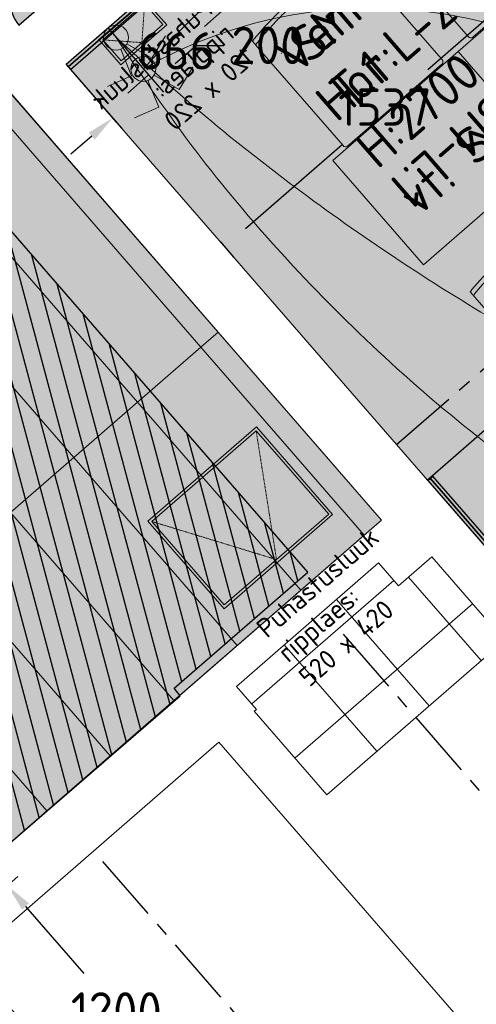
# Model space of a CAD drawing. Header units: millimetres. Extents: x -3074 to 179405, y -22 to 114374.
# Tile 170 of 184: x 169349 to 170999, y 98493 to 102051. Entities that reach past the tile are written whole.
import ezdxf

# ---------------------------------------------------------------- set-up
doc = ezdxf.new("R2010")
doc.units = ezdxf.units.MM
doc.linetypes.add('Center', pattern=[400, 250, -50, 50, -50])
doc.linetypes.add('Hidden', pattern=[4, 2, -2])
doc.layers.get('0').update_dxf_attribs({"true_color": 0x000000})
for name, color, linetype, true_color in [('_SA-ELEKTER_pistikupesad', 7, 'Continuous', 0x9900cc), ('_SA-KUJA', 1, 'Continuous', 0xff0000), ('_SA-KUJA_hatch', 7, 'Continuous', 0xffd9d9), ('_SA-LAGI_tekst', 7, 'Continuous', 0x7f4f3f), ('_SA-VALGUSTUS_abi', 7, 'Center', 0xff9f7f)]:
    doc.layers.add(name, color=color, linetype=linetype, true_color=true_color)
for name, color, linetype, lineweight, true_color in [('_SA-LAGI', 7, 'Continuous', 9, 0x5b5b5b), ('_SA-LAGI_eriosade seadmed', 7, 'Continuous', 5, 0x9900cc), ('_SA-LAGI_hatch', 7, 'Continuous', 5, 0x787878), ('_SA-PORAND', 7, 'Continuous', 9, 0x5b5b5b), ('_SA-PORAND_hatch', 254, 'Continuous', 9, 0xbebebe), ('_SA-SEIN', 250, 'Continuous', 30, 0x333333), ('_SA-SEIN_dim', 1, 'Continuous', 13, 0xff0000), ('_SA-SISUSTUS_lahtine', 7, 'Continuous', 18, 0x7f4f3f), ('_SA-VALGUSTUS_DIM', 240, 'Continuous', 13, 0xff003f), ('_SA-VALGUSTUS_lulitid', 240, 'Continuous', 9, 0xff003f), ('_SA-VALGUSTUS_valgusgrupid', 240, 'Continuous', 9, 0xff003f)]:
    doc.layers.add(name, color=color, linetype=linetype, lineweight=lineweight, true_color=true_color)
doc.styles.add('DIN Pro Light-Light', font='txt')
doc.styles.add('DIN Pro Medium-Medium', font='txt')
doc.dimstyles.new('INP_100_DIM', dxfattribs={"dimtxt": 135, "dimasz": 100, "dimexe": 50, "dimexo": 0.5, "dimgap": 20, "dimtad": 0, "dimtih": 1, "dimtoh": 1, "dimdec": 0, "dimzin": 1, "dimdsep": 46, "dimtxsty": 'DIN Pro Light-Light', "dimcen": 2.5, "dimadec": 1, "dimazin": 1, "dimtfac": 1, "dimtdec": 4, "dimtix": 1, "dimtofl": 0, "dimtmove": 1, "dimatfit": 3, "dimfxl": 1, "dimtolj": 1, "dimtzin": 1, "dimarcsym": 0})

# ---------------------------------------------------------------- blocks, each defined once
blk = doc.blocks.new('SM-L.1')
at = {"color": 0, "lineweight": -2}
blk.add_lwpolyline([(-303.9, 0), (-303.9, -500), (296.1, -500), (296.1, 0)], close=True, dxfattribs=at)
at = {"color": 0, "linetype": 'ByBlock', "lineweight": -2, "extrusion": (0, 0, -1), "insert": (301.5, -176.7), "char_height": 135, "width": 1416.393, "attachment_point": 1, "text_direction": (-1, 0, 0), "style": 'DIN Pro Medium-Medium'}
blk.add_mtext('SM-L.1', dxfattribs=at)
blk = doc.blocks.new('SM-T.1')
at = {"color": 0, "lineweight": -2}
blk.add_line((-189.7, -122.2), (-190.8, -122.2), dxfattribs=at)
blk.add_lwpolyline([(-240.5, -519.5, 0.431685), (-229.3, -531.9), (221.7, -532.1), (222, -532.1), (222.2, -532.1), (222.5, -532.1), (222.8, -532.1), (223.1, -532), (223.4, -532), (223.7, -531.9), (223.9, -531.9), (224.2, -531.8), (224.5, -531.8), (224.8, -531.7), (225.1, -531.6), (225.3, -531.5), (225.6, -531.4), (225.9, -531.3), (226.2, -531.2), (226.4, -531), (226.7, -530.9), (226.9, -530.8), (227.2, -530.6), (227.5, -530.5), (227.7, -530.3), (227.9, -530.2), (228.2, -530), (228.4, -529.8), (228.6, -529.6), (228.9, -529.4), (229.1, -529.3), (229.3, -529.1), (229.5, -528.9), (229.7, -528.7), (229.9, -528.4), (233, -525), (233.1, -524.8), (233.2, -524.7), (233.2, -524.7), (233.2, -524.7), (233.2, -524.7), (233.2, -524.7), (233.2, -524.7), (233.2, -524.7), (233.2, -524.7), (233.2, -524.7), (233.2, -524.7), (233.2, -524.7), (233.2, -524.7), (233.2, -524.7), (233.2, -524.7), (233.2, -524.7), (233.2, -524.7), (233.2, -524.6), (233.2, -524.4), (233.4, -515.3), (233.6, -28.9), (233.6, -28.7), (233.6, -28.5), (233.5, -28.3), (233.5, -28), (233.5, -27.8), (233.4, -27.6), (233.4, -27.3), (233.3, -27.1), (233.3, -26.9), (233.2, -26.7), (233.1, -26.4), (233.1, -26.2), (233, -26), (232.9, -25.7), (232.8, -25.5), (232.7, -25.3), (232.6, -25.1), (232.5, -24.8), (232.4, -24.6), (232.3, -24.4), (232.2, -24.2), (232, -24), (231.9, -23.7), (231.8, -23.5), (231.6, -23.3), (231.5, -23.1), (231.3, -22.9), (231.1, -22.7), (231, -22.5), (230.8, -22.3), (230.6, -22.1), (230.5, -21.9), (230.3, -21.7), (230.1, -21.5), (229.9, -21.4), (229.7, -21.2), (229.5, -21), (229.3, -20.9), (229.1, -20.7), (228.9, -20.5), (228.7, -20.4), (228.5, -20.2), (228.3, -20.1), (228, -20), (227.8, -19.8), (227.6, -19.7), (227.4, -19.6), (227.1, -19.5), (226.9, -19.3), (226.7, -19.2), (226.5, -19.1), (226.2, -19), (226, -18.9), (225.7, -18.8), (225.5, -18.8), (225.3, -18.7), (225, -18.6), (224.8, -18.5), (224.6, -18.5), (224.3, -18.4), (224.1, -18.3), (223.8, -18.3), (223.6, -18.3), (223.4, -18.2), (195.4, -14), (167.4, -10.3), (139.5, -7.1), (111.6, -4.6), (83.8, -2.6), (56, -1.2), (28.3, -0.3), (0.6, 0), (-27.7, -0.3), (-56.2, -1.1), (-84.8, -2.5), (-113.6, -4.5), (-142.6, -7), (-171.8, -10.1), (-201.1, -13.8), (-230.6, -18), (-237.4, -19.2), (-239.1, -19.6), (-239.5, -19.7), (-239.7, -19.7), (-239.8, -19.8), (-240, -19.8), (-240, -19.8), (-240.1, -19.8), (-240.1, -19.9), (-240.1, -19.9), (-240.2, -19.9), (-240.2, -19.9), (-240.2, -19.9), (-240.2, -19.9), (-240.2, -19.9), (-240.2, -19.9), (-240.2, -19.9), (-240.2, -19.9), (-240.2, -19.9), (-240.2, -19.9), (-240.2, -19.9), (-240.2, -19.9), (-240.2, -19.9), (-240.3, -19.9), (-240.3, -19.9), (-240.3, -19.9), (-240.3, -19.9), (-240.3, -20), (-240.3, -20), (-240.3, -20), (-240.3, -20), (-240.3, -20), (-240.3, -20.5), (-240.5, -59)], format="xyb", close=True, dxfattribs=at)
blk.add_open_spline([(-240.5, -37.6), (-182.5, -27), (-64.7, -16.1), (54.8, -15.5), (173, -26.1), (233.6, -36.7)], degree=2, knots=[0.019398, 0.019398, 0.019398, 1, 2, 3, 3.984807, 3.984807, 3.984807], dxfattribs=at)
at = {"color": 0, "linetype": 'ByBlock', "lineweight": -2, "insert": (-140, -86.3), "char_height": 135, "width": 765.738, "attachment_point": 1, "rotation": 359.473, "style": 'DIN Pro Medium-Medium'}
blk.add_mtext('{\\fDIN Pro;SM}\\P{\\fDIN Pro;T.1}\\P', dxfattribs=at)
blk = doc.blocks.new('_SA pistik(syvistatud) x1')
at = {"linetype": 'ByBlock', "lineweight": -2}
blk.add_hatch(color=0, dxfattribs=at).paths.add_polyline_path([(-80.2, 0), (80, 0), (80, 1.8), (79.9, 3.5), (79.8, 5.3), (79.6, 7.1), (79.4, 9), (79.2, 10.8), (78.9, 12.6), (78.5, 14.5), (78.1, 16.3), (77.7, 18.2), (77.2, 20), (76.7, 21.9), (76.1, 23.7), (75.5, 25.5), (74.8, 27.4), (74.1, 29.2), (73.3, 31), (72.5, 32.8), (71.7, 34.6), (70.7, 36.4), (69.8, 38.2), (68.8, 39.9), (67.7, 41.7), (66.6, 43.4), (65.5, 45), (64.3, 46.7), (63, 48.3), (61.7, 49.9), (60.4, 51.5), (59.1, 53), (57.6, 54.5), (56.2, 56), (54.7, 57.4), (53.2, 58.8), (51.7, 60.1), (50.1, 61.4), (48.5, 62.7), (46.8, 63.9), (45.1, 65.1), (43.4, 66.2), (41.7, 67.3), (40, 68.3), (38.2, 69.3), (36.5, 70.3), (34.7, 71.2), (32.8, 72), (31, 72.8), (29.2, 73.5), (27.4, 74.2), (25.5, 74.9), (23.7, 75.5), (21.8, 76), (19.9, 76.5), (18.1, 77), (16.2, 77.4), (14.4, 77.8), (12.5, 78.1), (10.7, 78.4), (8.9, 78.6), (7.1, 78.8), (5.3, 78.9), (3.5, 79), (1.7, 79.1), (-0.1, 79.1), (-1.9, 79.1), (-3.6, 79), (-5.4, 78.9), (-7.2, 78.8), (-9.1, 78.6), (-10.9, 78.4), (-12.7, 78.1), (-14.6, 77.8), (-16.4, 77.4), (-18.3, 77), (-20.1, 76.5), (-22, 76), (-23.8, 75.5), (-25.7, 74.9), (-27.5, 74.2), (-29.4, 73.5), (-31.2, 72.8), (-33, 72), (-34.8, 71.2), (-36.6, 70.3), (-38.4, 69.3), (-40.2, 68.3), (-41.9, 67.3), (-43.6, 66.2), (-45.3, 65.1), (-47, 63.9), (-48.6, 62.7), (-50.3, 61.4), (-51.8, 60.1), (-53.4, 58.8), (-54.9, 57.4), (-56.4, 56), (-57.8, 54.5), (-59.2, 53), (-60.6, 51.5), (-61.9, 49.9), (-63.2, 48.3), (-64.4, 46.7), (-65.6, 45), (-66.8, 43.4), (-67.9, 41.7), (-69, 39.9), (-70, 38.2), (-70.9, 36.4), (-71.8, 34.6), (-72.7, 32.8), (-73.5, 31), (-74.3, 29.2), (-75, 27.4), (-75.7, 25.5), (-76.3, 23.7), (-76.9, 21.9), (-77.4, 20), (-77.9, 18.2), (-78.3, 16.3), (-78.7, 14.5), (-79.1, 12.6), (-79.4, 10.8), (-79.6, 9), (-79.8, 7.1), (-80, 5.3), (-80.1, 3.5), (-80.2, 1.8)], flags=0)
at = {"color": 0, "linetype": 'ByBlock', "lineweight": -2}
for p, q in [((0, 70.7), (0, 218.6)), ((-120, 114.6), (120, 114.6)), ((0, 22), (0, -22)), ((22, 0), (-22, 0))]:
    blk.add_line(p, q, dxfattribs=at)
blk.add_lwpolyline([(-80.2, 0), (80, 0, 0.986995)], format="xyb", close=True, dxfattribs=at)
blk = doc.blocks.new('*D462')
at = {"layer": '_SA-SEIN_dim', "color": 0, "lineweight": -2}
for p, q in [((170034.8, 102307.7), (170198.5, 102119.4)), ((170090.2, 102091.5), (170015.9, 102026.8)), ((169532.5, 101871), (169696.2, 101682.7)), ((169738.9, 101786.1), (169813.3, 101850.7))]:
    blk.add_line(p, q, dxfattribs=at)
at = {"layer": '_SA-SEIN_dim', "color": 0}
for points in [[(170101.2, 102078.9), (170079.3, 102104.1), (170165.7, 102157.1)], [(169728, 101798.7), (169749.8, 101773.5), (169663.4, 101720.5)]]:
    blk.add_solid(points, dxfattribs=at)
at = {"layer": 'Defpoints', "color": 0}
for p in [(170034.5, 102308.1), (170165.7, 102157.1), (169532.2, 101871.4)]:
    blk.add_point(p, dxfattribs=at)
at = {"layer": '_SA-SEIN_dim', "color": 0, "insert": (169914.6, 101938.8), "char_height": 135, "attachment_point": 5, "style": 'DIN Pro Light-Light'}
blk.add_mtext('\\A1;666', dxfattribs=at)
blk = doc.blocks.new('*D463')
at = {"layer": '_SA-SEIN_dim', "color": 0, "lineweight": -2}
for p, q in [((170840.5, 100403.7), (171028.8, 100567.4)), ((171056.7, 100459.1), (171079.8, 100432.5)), ((171337.5, 100136.1), (171314.3, 100162.8)), ((171252.5, 99929.8), (171440.8, 100093.5))]:
    blk.add_line(p, q, dxfattribs=at)
at = {"layer": '_SA-SEIN_dim', "color": 0}
for points in [[(171069.3, 100470.1), (171044.1, 100448.2), (170991.1, 100534.6)], [(171324.9, 100125.2), (171350, 100147.1), (171403.1, 100060.7)]]:
    blk.add_solid(points, dxfattribs=at)
at = {"layer": 'Defpoints', "color": 0}
for p in [(170991.1, 100534.6), (170840.1, 100403.4), (171252.1, 99929.4)]:
    blk.add_point(p, dxfattribs=at)
at = {"layer": '_SA-SEIN_dim', "color": 0, "insert": (171197.1, 100297.6), "char_height": 135, "attachment_point": 5, "style": 'DIN Pro Light-Light'}
blk.add_mtext('\\A1;628', dxfattribs=at)
blk = doc.blocks.new('_SA Lyliti(syvistatud) x2')
at = {"linetype": 'ByBlock', "lineweight": -2}
blk.add_hatch(color=0, dxfattribs=at).paths.add_polyline_path([(75, 0), (75, 1.7), (75, 3.3), (74.9, 5), (74.7, 6.7), (74.5, 8.5), (74.3, 10.2), (74.1, 11.9), (73.8, 13.7), (73.4, 15.4), (73, 17.1), (72.6, 18.9), (72.1, 20.6), (71.6, 22.4), (71, 24.1), (70.4, 25.9), (69.8, 27.6), (69, 29.3), (68.3, 31.1), (67.5, 32.8), (66.6, 34.5), (65.7, 36.1), (64.8, 37.8), (63.8, 39.4), (62.8, 41.1), (61.7, 42.7), (60.6, 44.2), (59.4, 45.8), (58.2, 47.3), (57, 48.8), (55.7, 50.2), (54.4, 51.7), (53.1, 53.1), (51.7, 54.4), (50.2, 55.7), (48.8, 57), (47.3, 58.2), (45.8, 59.4), (44.2, 60.6), (42.7, 61.7), (41.1, 62.8), (39.4, 63.8), (37.8, 64.8), (36.1, 65.7), (34.5, 66.6), (32.8, 67.5), (31.1, 68.3), (29.3, 69), (27.6, 69.8), (25.9, 70.4), (24.1, 71), (22.4, 71.6), (20.6, 72.1), (18.9, 72.6), (17.1, 73), (15.4, 73.4), (13.7, 73.8), (11.9, 74.1), (10.2, 74.3), (8.5, 74.5), (6.7, 74.7), (5, 74.9), (3.3, 75), (1.7, 75), (0, 75), (-1.7, 75), (-3.3, 75), (-5, 74.9), (-6.7, 74.7), (-8.5, 74.5), (-10.2, 74.3), (-11.9, 74.1), (-13.7, 73.8), (-15.4, 73.4), (-17.1, 73), (-18.9, 72.6), (-20.6, 72.1), (-22.4, 71.6), (-24.1, 71), (-25.9, 70.4), (-27.6, 69.8), (-29.3, 69), (-31.1, 68.3), (-32.8, 67.5), (-34.5, 66.6), (-36.1, 65.7), (-37.8, 64.8), (-39.4, 63.8), (-41.1, 62.8), (-42.7, 61.7), (-44.2, 60.6), (-45.8, 59.4), (-47.3, 58.2), (-48.8, 57), (-50.2, 55.7), (-51.7, 54.4), (-53.1, 53.1), (-54.4, 51.7), (-55.7, 50.2), (-57, 48.8), (-58.2, 47.3), (-59.4, 45.8), (-60.6, 44.2), (-61.7, 42.7), (-62.8, 41.1), (-63.8, 39.4), (-64.8, 37.8), (-65.7, 36.1), (-66.6, 34.5), (-67.5, 32.8), (-68.3, 31.1), (-69, 29.3), (-69.8, 27.6), (-70.4, 25.9), (-71, 24.1), (-71.6, 22.4), (-72.1, 20.6), (-72.6, 18.9), (-73, 17.1), (-73.4, 15.4), (-73.8, 13.7), (-74.1, 11.9), (-74.3, 10.2), (-74.5, 8.5), (-74.7, 6.7), (-74.9, 5), (-75, 3.3), (-75, 1.7), (-75, 0), (-75, -1.7), (-75, -3.3), (-74.9, -5), (-74.7, -6.7), (-74.5, -8.5), (-74.3, -10.2), (-74.1, -11.9), (-73.8, -13.7), (-73.4, -15.4), (-73, -17.1), (-72.6, -18.9), (-72.1, -20.6), (-71.6, -22.4), (-71, -24.1), (-70.4, -25.9), (-69.8, -27.6), (-69, -29.3), (-68.3, -31.1), (-67.5, -32.8), (-66.6, -34.5), (-65.7, -36.1), (-64.8, -37.8), (-63.8, -39.4), (-62.8, -41.1), (-61.7, -42.7), (-60.6, -44.2), (-59.4, -45.8), (-58.2, -47.3), (-57, -48.8), (-55.7, -50.2), (-54.4, -51.7), (-53.1, -53.1), (-51.7, -54.4), (-50.2, -55.7), (-48.8, -57), (-47.3, -58.2), (-45.8, -59.4), (-44.2, -60.6), (-42.7, -61.7), (-41.1, -62.8), (-39.4, -63.8), (-37.8, -64.8), (-36.1, -65.7), (-34.5, -66.6), (-32.8, -67.5), (-31.1, -68.3), (-29.3, -69), (-27.6, -69.8), (-25.9, -70.4), (-24.1, -71), (-22.4, -71.6), (-20.6, -72.1), (-18.9, -72.6), (-17.1, -73), (-15.4, -73.4), (-13.7, -73.8), (-11.9, -74.1), (-10.2, -74.3), (-8.5, -74.5), (-6.7, -74.7), (-5, -74.9), (-3.3, -75), (-1.7, -75), (0, -75), (1.7, -75), (3.3, -75), (5, -74.9), (6.7, -74.7), (8.5, -74.5), (10.2, -74.3), (11.9, -74.1), (13.7, -73.8), (15.4, -73.4), (17.1, -73), (18.9, -72.6), (20.6, -72.1), (22.4, -71.6), (24.1, -71), (25.9, -70.4), (27.6, -69.8), (29.3, -69), (31.1, -68.3), (32.8, -67.5), (34.5, -66.6), (36.1, -65.7), (37.8, -64.8), (39.4, -63.8), (41.1, -62.8), (42.7, -61.7), (44.2, -60.6), (45.8, -59.4), (47.3, -58.2), (48.8, -57), (50.2, -55.7), (51.7, -54.4), (53.1, -53.1), (54.4, -51.7), (55.7, -50.2), (57, -48.8), (58.2, -47.3), (59.4, -45.8), (60.6, -44.2), (61.7, -42.7), (62.8, -41.1), (63.8, -39.4), (64.8, -37.8), (65.7, -36.1), (66.6, -34.5), (67.5, -32.8), (68.3, -31.1), (69, -29.3), (69.8, -27.6), (70.4, -25.9), (71, -24.1), (71.6, -22.4), (72.1, -20.6), (72.6, -18.9), (73, -17.1), (73.4, -15.4), (73.8, -13.7), (74.1, -11.9), (74.3, -10.2), (74.5, -8.5), (74.7, -6.7), (74.9, -5), (75, -3.3), (75, -1.7)], flags=0)
at = {"color": 0, "linetype": 'ByBlock', "lineweight": -2}
for p, q in [((-81.1, 235.7), (-232.6, 187.2)), ((-24.4, 70.9), (-81.1, 235.7)), ((24.4, 70.9), (81.1, 235.7)), ((81.1, 235.7), (232.6, 187.2))]:
    blk.add_line(p, q, dxfattribs=at)
blk.add_circle((0, 0), 75, dxfattribs=at)
blk = doc.blocks.new('*D623')
at = {"layer": '_SA-VALGUSTUS_DIM', "color": 0, "lineweight": -2}
for p, q in [((169090.8, 98737), (169342.1, 98955.1)), ((169369.9, 98846.8), (169580.6, 98604.1)), ((170025.5, 98091.7), (169814.8, 98334.4)), ((169877.6, 97830.8), (170128.8, 98049))]:
    blk.add_line(p, q, dxfattribs=at)
at = {"layer": '_SA-VALGUSTUS_DIM', "color": 0}
for points in [[(169382.5, 98857.8), (169357.3, 98835.9), (169304.3, 98922.3)], [(170012.9, 98080.8), (170038.1, 98102.6), (170091.1, 98016.2)]]:
    blk.add_solid(points, dxfattribs=at)
at = {"layer": 'Defpoints', "color": 0}
for p in [(169304.3, 98922.3), (169090.4, 98736.7), (169877.2, 97830.5)]:
    blk.add_point(p, dxfattribs=at)
at = {"layer": '_SA-VALGUSTUS_DIM', "color": 0, "insert": (169697.7, 98469.3), "char_height": 135, "attachment_point": 5, "style": 'DIN Pro Light-Light'}
blk.add_mtext('\\A1;1200', dxfattribs=at)
blk = doc.blocks.new('*D625')
at = {"layer": '_SA-VALGUSTUS_DIM', "color": 0, "lineweight": -2}
for p, q in [((169667.7, 102020.4), (169868.3, 101789.6)), ((169911, 101893), (169986.4, 101958.6)), ((169986.4, 101958.6), (170086.4, 101958.6)), ((169516.8, 101889.1), (169717.3, 101658.4)), ((169609.1, 101630.6), (169533.6, 101565))]:
    blk.add_line(p, q, dxfattribs=at)
at = {"layer": '_SA-VALGUSTUS_DIM', "color": 0}
for points in [[(169900, 101905.6), (169921.9, 101880.4), (169835.5, 101827.4)], [(169620, 101618), (169598.1, 101643.1), (169684.5, 101696.2)]]:
    blk.add_solid(points, dxfattribs=at)
at = {"layer": 'Defpoints', "color": 0}
for p in [(169667.4, 102020.7), (169516.5, 101889.5), (169835.5, 101827.4)]:
    blk.add_point(p, dxfattribs=at)
at = {"layer": '_SA-VALGUSTUS_DIM', "color": 0, "insert": (170246, 101958.6), "char_height": 135, "attachment_point": 5, "style": 'DIN Pro Light-Light'}
blk.add_mtext('\\A1;200', dxfattribs=at)
blk = doc.blocks.new('*D643')
at = {"layer": '_SA-VALGUSTUS_DIM', "color": 0, "lineweight": -2}
for p, q in [((171233.9, 102256.2), (171281.3, 102201.7)), ((171173, 102173.9), (170823.7, 101870.2)), ((170164.2, 101296.9), (170513.5, 101600.5)), ((170074.1, 101248), (170121.5, 101193.5))]:
    blk.add_line(p, q, dxfattribs=at)
at = {"layer": '_SA-VALGUSTUS_DIM', "color": 0}
for points in [[(171184, 102161.3), (171162.1, 102186.4), (171248.5, 102239.5)], [(170153.2, 101309.4), (170175.1, 101284.3), (170088.7, 101231.3)]]:
    blk.add_solid(points, dxfattribs=at)
at = {"layer": 'Defpoints', "color": 0}
for p in [(171233.6, 102256.6), (170073.8, 101248.4), (170088.7, 101231.3)]:
    blk.add_point(p, dxfattribs=at)
at = {"layer": '_SA-VALGUSTUS_DIM', "color": 0, "insert": (170668.6, 101735.4), "char_height": 135, "attachment_point": 5, "style": 'DIN Pro Light-Light'}
blk.add_mtext('\\A1;1537', dxfattribs=at)
blk = doc.blocks.new('Puhastusluuk ripplaes 120x220')
at = {"layer": '_SA-LAGI_eriosade seadmed'}
for points in [[(-4.3, -162.7), (-83, -72.2), (83, 72.2), (161.7, -18.4)], [(-3.3, -148.6), (-68.9, -73.2), (82, 58.1), (147.6, -17.4)]]:
    blk.add_lwpolyline(points, close=True, dxfattribs=at)
at = {"layer": '_SA-LAGI_eriosade seadmed', "linetype": 'Hidden'}
blk.add_lwpolyline([(-68.9, -73.2), (72.2, -83), (82, 58.1)], dxfattribs=at)
blk = doc.blocks.new('Puhastusluuk ripplaes 520 x 420')
at = {"layer": '_SA-LAGI_eriosade seadmed'}
for points in [[(-471.8, 146.4), (-79.3, 487.6), (196.2, 170.6), (-196.2, -170.6)], [(-457.7, 145.4), (-80.3, 473.4), (182.1, 171.6), (-195.2, -156.5)]]:
    blk.add_lwpolyline(points, close=True, dxfattribs=at)
at = {"layer": '_SA-LAGI_eriosade seadmed', "linetype": 'Hidden'}
blk.add_lwpolyline([(-457.7, 145.4), (-6.6, 7.5), (-80.3, 473.4)], dxfattribs=at)

msp = doc.modelspace()

# ---------------------------------------------------------------- hatches: boundary and pattern name
at = {"layer": '_SA-KUJA_hatch'}
h = msp.add_hatch(dxfattribs=at)
h.set_pattern_fill('Hatch1', color=256, scale=500, angle=285, style=0, pattern_type=2)
h.set_pattern_definition([(285, (0, 0), (60.370364, 16.17619), [])])
h.paths.add_polyline_path([(130480.3, 69056.5), (130480.3, 55146.1), (131580.2, 55146.1), (131580.2, 61307.5), (132780.2, 61920), (132780.2, 55146.1), (132890, 55146.1), (132880, 53721.5), (129100, 53721.5), (129100, 55146.1), (129280.3, 55146.1), (129280.3, 69056.5), (122910, 69056.5), (122910, 70256.5), (134083.2, 70256.5), (168131.4, 99854.1), (168609.9, 100270.1), (164958.9, 104473.2), (165864.5, 105260.5), (170389.6, 100054.9), (169907.3, 99635.6), (169928.7, 99607.7), (169019.7, 98824.4), (168916.1, 98946.2), (134531.9, 69056.5)], flags=0)
at = {"layer": '_SA-LAGI_hatch'}
h = msp.add_hatch(dxfattribs=at)
h.set_pattern_fill('Plus', color=256, scale=100, angle=41, style=0, pattern_type=2)
h.set_pattern_definition([(41, (-9.43, -8.2), (-65.605903, 75.47096), [25, -75]), (131, (8.2, -9.43), (-75.47096, -65.605903), [25, -75])])
h.paths.add_polyline_path([(174076.1, 96644.3), (178596.8, 100574.1), (174037.2, 105819.3), (169516.5, 101889.5)], flags=0)
h.paths.add_polyline_path([(174101.6, 98139), (177135.5, 100730.8), (174020.5, 104314.2), (171009.2, 101696.5)], flags=0)
h = msp.add_hatch(dxfattribs=at)
h.set_pattern_fill('Plus', color=256, scale=200, angle=41, style=0, pattern_type=2)
h.set_pattern_definition([(41, (-18.87, -16.4), (-131.2118, 150.94192), [50, -150]), (131, (16.4, -18.87), (-150.94192, -131.2118), [50, -150])])
h.paths.add_polyline_path([(162278.7, 92961.1), (165539.3, 89210.2), (162958.2, 86966.4), (159697.6, 90717.3), (149531.7, 81880.2), (152792.3, 78129.3), (150543.2, 76174.3), (147282.6, 79925.2), (140165.8, 73738.6), (138919.3, 75172.6), (167837.4, 100178.2), (168319.5, 100597.3), (168613.9, 100853.4), (168818.5, 101031), (169475.1, 101601.8), (170656, 100243.3)], flags=0)
at = {"layer": '_SA-PORAND_hatch', "true_color": 0xf1f1e1}
msp.add_hatch(color=7, dxfattribs=at).paths.add_polyline_path([(174094.1, 105753.8), (178172.8, 101061.8), (178413.1, 100785.4), (173892.4, 96855.6), (173266.3, 97575.8), (172267.2, 98725.1), (172260.9, 98732.4), (171830.9, 99227.1), (171824.6, 99234.4), (170914, 100281.9), (169516.5, 101889.5), (174037.2, 105819.3), (174087.8, 105761.1), (174087.8, 105761.1)], flags=0)
at = {"layer": '_SA-PORAND_hatch', "true_color": 0xfafafa}
for points in [[(170065.5, 100922.6), (169275.6, 101831.2), (169213.2, 101777), (170003.1, 100868.3)], [(170003.1, 100868.3), (169213.2, 101777), (168983.8, 101577.5), (169773.7, 100668.8)], [(169773.7, 100668.8), (168983.8, 101577.5), (168754.3, 101378.1), (169544.2, 100469.4)], [(169544.2, 100469.4), (168754.3, 101378.1), (168524.9, 101178.6), (169314.8, 100270)], [(170593.6, 100189.1), (170003.1, 100868.3), (169773.7, 100668.8), (170364.1, 99989.6)], [(170134.7, 99790.2), (169544.2, 100469.4), (169314.8, 100270), (169905.3, 99590.7)], [(169446.4, 99191.8), (168855.9, 99871.1), (168626.5, 99671.6), (169217, 98992.4)]]:
    msp.add_hatch(color=7, dxfattribs=at).paths.add_polyline_path(points, flags=0)
at = {"layer": '_SA-PORAND_hatch', "true_color": 0xdcdcdc}
for points in [[(170656, 100243.3), (170065.5, 100922.6), (170003.1, 100868.3), (170593.6, 100189.1)], [(169675.8, 99391.3), (169085.4, 100070.5), (168855.9, 99871.1), (169446.4, 99191.8)]]:
    msp.add_hatch(color=254, dxfattribs=at).paths.add_polyline_path(points, flags=0)
at = {"layer": '_SA-PORAND_hatch', "true_color": 0xebebeb}
for points in [[(170364.1, 99989.6), (169773.7, 100668.8), (169544.2, 100469.4), (170134.7, 99790.2)], [(169905.3, 99590.7), (169314.8, 100270), (169085.4, 100070.5), (169675.8, 99391.3)]]:
    msp.add_hatch(color=7, dxfattribs=at).paths.add_polyline_path(points, flags=0)
at = {"layer": '_SA-PORAND_hatch', "true_color": 0xb7c7cc}
h = msp.add_hatch(dxfattribs=at)
h.set_pattern_fill('Grid', color=9, scale=1000, angle=41, style=0, pattern_type=2)
h.set_pattern_definition([(41, (0, 0), (-164.01476, 188.6774), []), (131, (0, 0), (-188.6774, -164.01476), [])])
h.paths.add_polyline_path([(170131.9, 99642), (170204.1, 99559), (170196.5, 99552.4), (170459, 99250.6), (171100.5, 99808.2), (170838, 100110.1), (170717.3, 100005.1), (170645.1, 100088.1)], flags=0)

# ---------------------------------------------------------------- linework, layer by layer
at = {"layer": '_SA-KUJA', "color": 1, "true_color": 0xff0000}
msp.add_lwpolyline([(130480.3, 55146.1), (130480.3, 69056.5), (134531.9, 69056.5), (168918.7, 98948.5), (168916.1, 98946.2), (169019.7, 98824.4), (169928.7, 99607.7), (169907.3, 99635.6), (170389.6, 100054.9), (165864.5, 105260.5), (164958.9, 104473.2), (168609.9, 100270.1), (134083.2, 70256.5), (122910, 70256.5), (122910, 69056.5), (129280.3, 69056.5), (129280.3, 55146.1)], dxfattribs=at)
at = {"layer": '_SA-LAGI'}
for points in [[(174076.1, 96644.3), (178596.8, 100574.1), (174037.2, 105819.3), (169516.5, 101889.5)], [(172272.3, 95076.3), (173178, 95863.6), (170068.2, 99440.9), (169162.6, 98653.6)]]:
    msp.add_lwpolyline(points, close=True, dxfattribs=at)
at = {"layer": '_SA-LAGI_hatch'}
msp.add_lwpolyline([(162278.7, 92961.1), (165539.3, 89210.2), (162958.2, 86966.4), (159697.6, 90717.3), (149531.7, 81880.2), (152792.3, 78129.3), (150543.2, 76174.3), (147282.6, 79925.2), (140165.8, 73738.6), (138919.3, 75172.6), (167771.7, 100253.6), (167561.6, 100494.4), (168543.2, 101347.7), (165453.1, 104902.4), (166109.5, 105473.5), (170656, 100243.3)], close=True, dxfattribs=at)
at = {"layer": '_SA-PORAND'}
msp.add_lwpolyline([(164522.9, 97787.2), (167277.7, 100181.9), (167520.4, 99902.7), (167837.4, 100178.2), (167561.8, 100495.1), (167410.9, 100363.9), (164320.8, 103918.6), (164464.2, 104043.2), (166109.5, 105473.5), (170656, 100243.3), (163576.8, 94089.5)], dxfattribs=at)
for points in [[(170065.5, 100922.6), (169275.6, 101831.2), (169213.2, 101777), (170003.1, 100868.3)], [(170003.1, 100868.3), (169213.2, 101777), (168983.8, 101577.5), (169773.7, 100668.8)], [(169773.7, 100668.8), (168983.8, 101577.5), (168754.3, 101378.1), (169544.2, 100469.4)], [(169544.2, 100469.4), (168754.3, 101378.1), (168524.9, 101178.6), (169314.8, 100270)], [(170656, 100243.3), (170065.5, 100922.6), (170003.1, 100868.3), (170593.6, 100189.1)], [(170593.6, 100189.1), (170003.1, 100868.3), (169773.7, 100668.8), (170364.1, 99989.6)], [(170364.1, 99989.6), (169773.7, 100668.8), (169544.2, 100469.4), (170134.7, 99790.2)], [(170134.7, 99790.2), (169544.2, 100469.4), (169314.8, 100270), (169905.3, 99590.7)], [(169905.3, 99590.7), (169314.8, 100270), (169085.4, 100070.5), (169675.8, 99391.3)], [(170131.9, 99642), (170204.1, 99559), (170196.5, 99552.4), (170459, 99250.6), (171100.5, 99808.2), (170838, 100110.1), (170717.3, 100005.1), (170645.1, 100088.1)], [(169675.8, 99391.3), (169085.4, 100070.5), (168855.9, 99871.1), (169446.4, 99191.8)], [(169446.4, 99191.8), (168855.9, 99871.1), (168626.5, 99671.6), (169217, 98992.4)]]:
    msp.add_lwpolyline(points, close=True, dxfattribs=at)
at = {"layer": '_SA-SEIN'}
for points in [[(169516.5, 101889.5), (169524.3, 101880.5), (170026.6, 102317.1), (170018.8, 102326.2)], [(169524.3, 101880.5), (169532.2, 101871.4), (170034.5, 102308.1), (170026.6, 102317.1)], [(170822, 100387.7), (170823.3, 100386.1), (170841.4, 100401.9), (170840.1, 100403.4)], [(171234, 99913.7), (171243.1, 99921.6), (170832.4, 100394), (170823.3, 100386.1)], [(171243.1, 99921.6), (171252.1, 99929.4), (170841.4, 100401.9), (170832.4, 100394)]]:
    msp.add_lwpolyline(points, close=True, dxfattribs=at)
at = {"layer": '_SA-VALGUSTUS_abi'}
for p, q in [((170710.5, 100516), (175238.7, 104452.3)), ((170517.3, 99831.3), (172872.5, 97121.9)), ((169648.2, 99009.5), (172731.7, 95462.4))]:
    msp.add_line(p, q, dxfattribs=at)
at = {"layer": '_SA-VALGUSTUS_valgusgrupid', "extrusion": (0, 0, -1)}
for centre, radius, start, end in [((-173466.5, 98487.6), 4994.2, 42.6861, 97.0438), ((-170619.9, 100434.4), 1658.7, 60.1901, 138.9261)]:
    msp.add_arc(centre, radius, start, end, dxfattribs=at)
at = {"layer": '_SA-VALGUSTUS_valgusgrupid'}
for points, weights in [([(169696.9, 101986.8), (172531.8, 99347.9), (176427.8, 99916.5)], [1, 0.895720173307, 1]), ([(169696.9, 101986.8), (172304.2, 97925.5), (176966.3, 99601.2)], [1, 0.780962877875, 1])]:
    msp.add_rational_spline(points, weights, degree=2, dxfattribs=at)

# ---------------------------------------------------------------- block references
at = {"layer": '_SA-ELEKTER_pistikupesad', "xscale": 1.499999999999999, "yscale": 1.499999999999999, "zscale": 1.5, "rotation": 41.00000183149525}
msp.add_blockref('_SA pistik(syvistatud) x1', (169436.1, 102110.2), dxfattribs=at)
at = {"layer": '_SA-LAGI_eriosade seadmed', "xscale": -1, "rotation": 81.99906374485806}
msp.add_blockref('Puhastusluuk ripplaes 120x220', (169718, 102051.5, 2730), dxfattribs=at)
at = {"layer": '_SA-LAGI_eriosade seadmed', "rotation": 8.705178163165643e-12}
msp.add_blockref('Puhastusluuk ripplaes 520 x 420', (170283.3, 100092.7, 2700), dxfattribs=at)
at = {"layer": '_SA-SISUSTUS_lahtine', "rotation": 40.99999989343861}
for p in [(170810.5, 102540.1), (170357.7, 102146.5), (171145, 101240.8)]:
    msp.add_blockref('SM-T.1', p, dxfattribs=at)
at = {"layer": '_SA-SISUSTUS_lahtine', "xscale": -1, "rotation": 220.9999998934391}
for p in [(171490.5, 101758.5), (171037.7, 101364.9)]:
    msp.add_blockref('SM-L.1', p, dxfattribs=at)
at = {"layer": '_SA-VALGUSTUS_lulitid', "xscale": -0.5999999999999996, "yscale": 0.5999999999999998, "zscale": 0.6000000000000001, "rotation": 220.9999983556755}
for p in [(169696.9, 101986.8), (169795.3, 101873.6)]:
    msp.add_blockref('_SA Lyliti(syvistatud) x2', p, dxfattribs=at)

# ---------------------------------------------------------------- texts
at = {"layer": '_SA-LAGI_eriosade seadmed', "extrusion": (0, 0, -1), "insert": (170006, 102132), "char_height": 70, "width": 1353.333, "attachment_point": 1, "text_direction": (-0.75472, -0.656047, 0), "style": 'DIN Pro Light-Light'}
msp.add_mtext('{\\fDIN Pro;Puhastusluuk }\\P{\\fDIN Pro;ripplaes:}\\P{\\fDIN Pro;120 x 220}\\P\\P', dxfattribs=at)
at = {"layer": '_SA-LAGI_eriosade seadmed', "insert": (170196.8, 99865.8), "char_height": 70, "width": 1353.333, "attachment_point": 1, "rotation": 41, "style": 'DIN Pro Light-Light'}
msp.add_mtext('{\\fDIN Pro;Puhastusluuk }\\P{\\fDIN Pro;ripplaes:}\\P{\\fDIN Pro;520 x 420}\\P', dxfattribs=at)
at = {"layer": '_SA-LAGI_tekst', "insert": (170257.6, 101948.5), "char_height": 135, "width": 3558.689, "attachment_point": 1, "rotation": 41, "style": 'DIN Pro Medium-Medium'}
msp.add_mtext('{\\fDIN Pro;Vert:L-20 (Valge)}\\P{\\fDIN Pro;Hor:L-21 (Helehall) }\\P{\\fDIN Pro;H:2700}\\P{\\fDIN Pro;vt. SAD-L2}\\P', dxfattribs=at)

# ---------------------------------------------------------------- dimensions: what is measured, and where the dimension line sits
at = {"layer": '_SA-SEIN_dim'}
for base, p1, p2, angle, picture, middle in [((170165.7, 102157.1), (169532.2, 101871.4), (170034.5, 102308.1), 41, '*D462', (169914.6, 101938.8)), ((170991.1, 100534.6), (171252.1, 99929.4), (170840.1, 100403.4), 131, '*D463', (171197.1, 100297.6))]:
    dim = msp.add_linear_dim(base=base, p1=p1, p2=p2, angle=angle, dimstyle='INP_100_DIM', override={"dimtxt": 135, "dimasz": 100, "dimexe": 50, "dimexo": 0.5, "dimgap": 20, "dimdec": 0, "dimzin": 1, "dimtxsty": 'DIN Pro Light-Light', "dimsah": 0, "dimcen": 2.5, "dimadec": 1, "dimazin": 1, "dimtix": 0, "dimtmove": 0, "dimtzin": 1}, dxfattribs=at)
    dim.commit()
    dim.dimension.update_dxf_attribs({"geometry": picture, "text_midpoint": middle})
at = {"layer": '_SA-VALGUSTUS_DIM'}
for base, p1, p2, angle, picture, middle in [((170088.7, 101231.3), (171233.6, 102256.6), (170073.8, 101248.4), 221, '*D643', (170668.6, 101735.4)), ((169835.5, 101827.4), (169516.5, 101889.5), (169667.4, 102020.7), 41, '*D625', (170246, 101958.6)), ((169304.3, 98922.3), (169877.2, 97830.5), (169090.4, 98736.7), 130.9658, '*D623', (169697.7, 98469.3))]:
    dim = msp.add_linear_dim(base=base, p1=p1, p2=p2, angle=angle, dimstyle='INP_100_DIM', override={"dimtxt": 135, "dimasz": 100, "dimexe": 50, "dimexo": 0.5, "dimgap": 20, "dimdec": 0, "dimzin": 1, "dimtxsty": 'DIN Pro Light-Light', "dimsah": 0, "dimcen": 2.5, "dimadec": 1, "dimazin": 1, "dimtix": 0, "dimtmove": 0, "dimtzin": 1}, dxfattribs=at)
    dim.commit()
    dim.dimension.update_dxf_attribs({"geometry": picture, "text_midpoint": middle})

doc.saveas('drawing.dxf')
